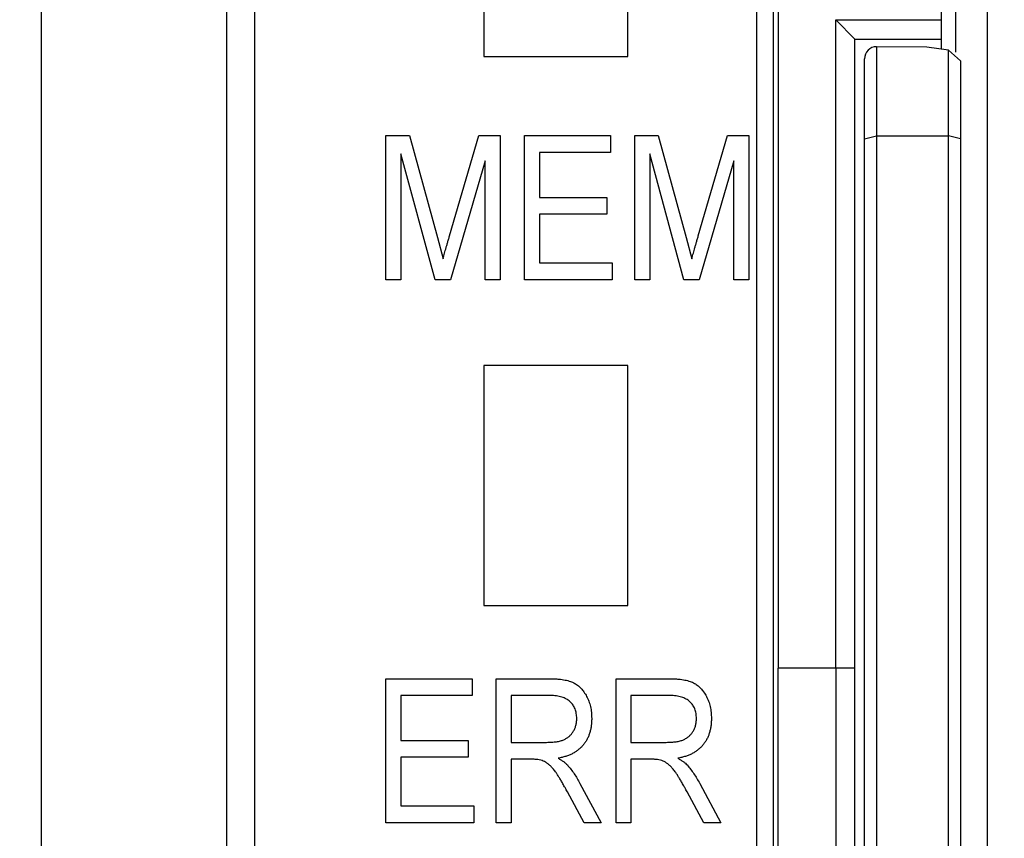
# Model space of a CAD drawing. Extents: x 909.4 to 931.4, y -8.5 to 8.5.
# Tile 19 of 31: x 921.636 to 922.04, y -0.453 to -0.118. Entities that reach past the tile are written whole.
import ezdxf

# ---------------------------------------------------------------- set-up
doc = ezdxf.new("R2010")
doc.units = 0
doc.header["$LTSCALE"] = 4
doc.header["$MEASUREMENT"] = 0
doc.layers.get('0').update_dxf_attribs({"linetype": 'CONTINUOUS'})
doc.layers.get('DEFPOINTS').update_dxf_attribs({"linetype": 'CONTINUOUS'})
doc.layers.add('DIMENSIONS', color=140, linetype='CONTINUOUS')
doc.styles.get("Standard").update_dxf_attribs({"font": 'romans.shx'})
doc.dimstyles.get("Standard").update_dxf_attribs({"dimtxt": 0.1875, "dimasz": 0.25, "dimexe": 0.0625, "dimexo": 0.0625, "dimgap": 0.0625, "dimtad": 0, "dimtih": 1, "dimtoh": 1, "dimzin": 0, "dimdsep": 46, "dimtxsty": 'Standard', "dimcen": 0, "dimadec": 0, "dimazin": 0, "dimtfac": 1, "dimtofl": 0, "dimtmove": 0, "dimatfit": 3, "dimfxl": 0, "dimtolj": 1, "dimtzin": 0, "dimarcsym": 0})

# ---------------------------------------------------------------- blocks, each defined once
blk = doc.blocks.new('*D3')
at = {"layer": 'DEFPOINTS', "color": 0}
for p in [(921.5245517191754, 0.6898491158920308), (920.5408081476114, -3.556271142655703), (923.7190929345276, -3.556271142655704)]:
    blk.add_point(p, dxfattribs=at)
at = {"layer": 'DIMENSIONS', "color": 0, "lineweight": -2}
for p, q in [((921.5870517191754, 0.6898491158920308), (923.7815929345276, 0.6898491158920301)), ((923.7190929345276, 0.4398491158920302), (923.7190929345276, -1.071603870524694)), ((923.7190929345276, -3.306271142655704), (923.7190929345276, -1.79481815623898)), ((920.6033081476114, -3.556271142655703), (923.7815929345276, -3.556271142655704))]:
    blk.add_line(p, q, dxfattribs=at)
at = {"layer": 'DIMENSIONS', "color": 0}
for points in [[(923.6774262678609, 0.4398491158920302), (923.7607596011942, 0.4398491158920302), (923.7190929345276, 0.6898491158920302)], [(923.6774262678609, -3.306271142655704), (923.7607596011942, -3.306271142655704), (923.7190929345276, -3.556271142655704)]]:
    blk.add_solid(points, dxfattribs=at)
at = {"layer": 'DIMENSIONS', "color": 0, "char_height": 0.1875, "attachment_point": 5}
for s, insert in [('\\A1;4.25', (923.7190929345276, -1.276961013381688)), ('\\A1;[107.9]', (923.7190929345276, -1.638568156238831))]:
    blk.add_mtext(s, dxfattribs=dict(at, insert=insert))

msp = doc.modelspace()

# ---------------------------------------------------------------- linework, layer by layer
for p, q in [((921.645306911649, -2.099451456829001), (921.645306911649, 0.3216235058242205)), ((921.7213082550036, -2.051745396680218), (921.7213082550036, 0.3146102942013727)), ((921.7326319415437, 0.3140297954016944), (921.7326319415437, -2.039508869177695)), ((921.8267264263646, -0.03439473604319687), (921.8267264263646, -0.1328196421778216)), ((921.8857812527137, -0.1328196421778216), (921.8857812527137, -0.03439473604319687)), ((921.9384586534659, -0.09246959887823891), (921.9384586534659, -0.6778227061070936)), ((921.9454249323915, -0.09246959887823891), (921.9454249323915, -0.6778227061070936)), ((922.0331040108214, -0.09246959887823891), (922.0331040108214, -0.6778227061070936)), ((921.9473934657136, -0.1000366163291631), (921.9473934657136, -0.3835007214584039)), ((922.0202277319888, -0.1309192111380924), (922.0202277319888, -0.1047609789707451)), ((922.0143224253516, -0.1297479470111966), (922.0143224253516, -0.1079107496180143)), ((921.9710152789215, -0.1177531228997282), (922.0143224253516, -0.1177531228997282)), ((921.9710152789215, -0.3835007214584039), (921.9710152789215, -0.1177531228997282)), ((921.9710152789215, -0.1177531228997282), (921.9788894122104, -0.1256272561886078)), ((921.9788894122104, -0.1256272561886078), (922.0143224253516, -0.1256272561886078)), ((921.9788894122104, -0.3835007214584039), (921.9788894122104, -0.1256272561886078)), ((922.0083470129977, -0.1288714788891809), (921.9877476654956, -0.1287541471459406)), ((921.9877476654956, -0.1287541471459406), (921.9877476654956, -0.1652950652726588)), ((922.0172750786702, -0.1301809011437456), (922.0083470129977, -0.1288714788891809)), ((921.8267264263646, -0.1328196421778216), (921.8857812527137, -0.1328196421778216)), ((922.0172750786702, -0.1652950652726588), (922.0172750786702, -0.1301809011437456)), ((922.022196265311, -0.1346010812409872), (922.0172750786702, -0.1301809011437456)), ((921.9828264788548, -0.166443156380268), (921.9828264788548, -0.1336753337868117)), ((922.022196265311, -0.1346010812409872), (922.022196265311, -0.166443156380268)), ((921.78658756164, -0.2242292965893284), (921.78658756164, -0.1651741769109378)), ((921.78658756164, -0.1651741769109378), (921.7961863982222, -0.1651741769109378)), ((921.7961863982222, -0.1651741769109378), (921.8076786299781, -0.206985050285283)), ((921.8126518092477, -0.2062658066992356), (921.8246833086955, -0.1651741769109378)), ((921.8246833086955, -0.1651741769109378), (921.8333713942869, -0.1651741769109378)), ((921.8333713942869, -0.1651741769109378), (921.8333713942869, -0.2242292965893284)), ((921.843341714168, -0.2242292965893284), (921.843341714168, -0.1651741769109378)), ((921.843341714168, -0.1651741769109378), (921.8786213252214, -0.1651741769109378)), ((921.8786213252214, -0.1651741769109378), (921.8786213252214, -0.1720768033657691)), ((921.8885916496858, -0.2242292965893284), (921.8885916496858, -0.1651741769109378)), ((921.8885916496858, -0.1651741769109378), (921.8981904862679, -0.1651741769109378)), ((921.8981904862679, -0.1651741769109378), (921.9096827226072, -0.206985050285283)), ((921.9146559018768, -0.2062658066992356), (921.926687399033, -0.1651741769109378)), ((921.926687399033, -0.1651741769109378), (921.9353754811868, -0.1651741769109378)), ((921.9353754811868, -0.1651741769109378), (921.9353754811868, -0.2242292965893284)), ((921.9828264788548, -0.1664431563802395), (921.9877476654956, -0.1652950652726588)), ((921.9877476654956, -0.1652950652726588), (922.0172750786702, -0.1652950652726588)), ((921.9877476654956, -0.1652950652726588), (921.9877476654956, -0.5253283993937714)), ((922.0172750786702, -0.5253283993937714), (922.0172750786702, -0.1652950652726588)), ((922.022196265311, -0.166443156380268), (922.0172750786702, -0.1652950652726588)), ((921.9828264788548, -0.524155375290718), (921.9828264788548, -0.166443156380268)), ((922.022196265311, -0.166443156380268), (922.022196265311, -0.524155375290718)), ((921.8067798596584, -0.2242292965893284), (921.7927231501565, -0.172688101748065)), ((921.7927231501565, -0.172688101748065), (921.7927231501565, -0.2242292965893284)), ((921.8786213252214, -0.1720768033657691), (921.8494773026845, -0.1720768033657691)), ((921.8494773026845, -0.1720768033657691), (921.8494773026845, -0.1904835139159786)), ((921.9087839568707, -0.2242292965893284), (921.894727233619, -0.172688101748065)), ((921.894727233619, -0.172688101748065), (921.894727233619, -0.2242292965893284)), ((921.8272358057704, -0.1754800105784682), (921.8130592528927, -0.2242292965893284)), ((921.8272358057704, -0.2242292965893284), (921.8272358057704, -0.1754800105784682)), ((921.9292398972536, -0.1754800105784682), (921.9150633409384, -0.2242292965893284)), ((921.9292398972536, -0.2242292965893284), (921.9292398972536, -0.1754800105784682)), ((921.8494773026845, -0.1904835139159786), (921.8770874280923, -0.1904835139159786)), ((921.8770874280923, -0.1904835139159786), (921.8770874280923, -0.1973861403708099)), ((921.8770874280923, -0.1973861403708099), (921.8494773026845, -0.1973861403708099)), ((921.8494773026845, -0.1973861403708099), (921.8494773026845, -0.2173266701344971)), ((921.8076786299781, -0.206985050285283), (921.8099794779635, -0.2157330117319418)), ((921.9096827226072, -0.206985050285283), (921.9119835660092, -0.2157330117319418)), ((921.8494773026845, -0.2173266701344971), (921.8793882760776, -0.2173266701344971)), ((921.8793882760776, -0.2173266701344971), (921.8793882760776, -0.2242292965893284)), ((921.7927231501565, -0.2242292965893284), (921.78658756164, -0.2242292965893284)), ((921.8130592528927, -0.2242292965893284), (921.8067798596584, -0.2242292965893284)), ((921.8333713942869, -0.2242292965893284), (921.8272358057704, -0.2242292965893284)), ((921.8793882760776, -0.2242292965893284), (921.843341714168, -0.2242292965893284)), ((921.894727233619, -0.2242292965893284), (921.8885916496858, -0.2242292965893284)), ((921.9150633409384, -0.2242292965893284), (921.9087839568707, -0.2242292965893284)), ((921.9353754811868, -0.2242292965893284), (921.9292398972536, -0.2242292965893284)), ((921.8267264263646, -0.2593941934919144), (921.8267264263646, -0.3578193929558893)), ((921.8857812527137, -0.2593941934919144), (921.8267264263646, -0.2593941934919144)), ((921.8857812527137, -0.3578193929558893), (921.8857812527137, -0.2593941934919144)), ((921.8267264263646, -0.3578193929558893), (921.8857812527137, -0.3578193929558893)), ((921.9473934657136, -0.5387036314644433), (921.9473934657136, -0.3835007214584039)), ((921.9710152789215, -0.3835007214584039), (921.9473934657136, -0.3835007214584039)), ((921.9710152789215, -0.3835007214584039), (921.9710152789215, -0.5387036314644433)), ((921.9788894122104, -0.3835007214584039), (921.9710152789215, -0.3835007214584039)), ((921.9788894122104, -0.5412063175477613), (921.9788894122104, -0.3835007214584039)), ((921.78658756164, -0.3877662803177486), (921.8218671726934, -0.3877662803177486)), ((921.78658756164, -0.4468211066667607), (921.78658756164, -0.3877662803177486)), ((921.8218671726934, -0.3877662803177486), (921.8218671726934, -0.3946686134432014)), ((921.8318374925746, -0.4468211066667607), (921.8318374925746, -0.3877662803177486)), ((921.8318374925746, -0.3877662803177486), (921.8535277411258, -0.3877662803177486)), ((921.8809221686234, -0.4468211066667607), (921.8809221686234, -0.3877662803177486)), ((921.8809221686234, -0.3877662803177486), (921.902612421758, -0.3877662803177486)), ((921.8218671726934, -0.3946686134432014), (921.7927231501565, -0.3946686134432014)), ((921.7927231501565, -0.3946686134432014), (921.7927231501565, -0.413075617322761)), ((921.8539591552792, -0.3946686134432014), (921.8379730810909, -0.3946686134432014)), ((921.8379730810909, -0.3946686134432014), (921.8379730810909, -0.413842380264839)), ((921.9030438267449, -0.3946686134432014), (921.8870577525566, -0.3946686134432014)), ((921.8870577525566, -0.3946686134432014), (921.8870577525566, -0.413842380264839)), ((921.7927231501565, -0.413075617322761), (921.820333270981, -0.413075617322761)), ((921.820333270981, -0.413075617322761), (921.820333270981, -0.4199779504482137)), ((921.8379730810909, -0.413842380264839), (921.8523653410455, -0.413842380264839)), ((921.8870577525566, -0.413842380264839), (921.9014500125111, -0.413842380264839)), ((921.7927231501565, -0.4199779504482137), (921.7927231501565, -0.4399187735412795)), ((921.820333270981, -0.4199779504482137), (921.7927231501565, -0.4199779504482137)), ((921.8457983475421, -0.4207450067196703), (921.8379730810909, -0.4207450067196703)), ((921.8379730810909, -0.4207450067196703), (921.8379730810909, -0.4468211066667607)), ((921.8948830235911, -0.4207450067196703), (921.8870577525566, -0.4207450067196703)), ((921.8870577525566, -0.4207450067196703), (921.8870577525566, -0.4468211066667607)), ((921.8661464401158, -0.4306794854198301), (921.8747865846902, -0.4468211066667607)), ((921.9152311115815, -0.4306794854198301), (921.9238712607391, -0.4468211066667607)), ((921.8678121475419, -0.4468211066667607), (921.860993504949, -0.4341906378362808)), ((921.9168968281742, -0.4468211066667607), (921.9100781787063, -0.4341906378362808)), ((921.7927231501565, -0.4399187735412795), (921.8226341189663, -0.4399187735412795)), ((921.8226341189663, -0.4399187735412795), (921.8226341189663, -0.4468211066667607)), ((921.8226341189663, -0.4468211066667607), (921.78658756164, -0.4468211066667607)), ((921.8379730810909, -0.4468211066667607), (921.8318374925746, -0.4468211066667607)), ((921.8747865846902, -0.4468211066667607), (921.8678121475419, -0.4468211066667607)), ((921.8870577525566, -0.4468211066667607), (921.8809221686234, -0.4468211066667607)), ((921.9238712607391, -0.4468211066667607), (921.9168968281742, -0.4468211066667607))]:
    msp.add_line(p, q)
msp.add_arc((921.987747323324, -0.1336749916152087), 0.004920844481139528, 89.99601592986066, 180.0039840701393)
for points, knots in [([(921.8099794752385, -0.2157329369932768), (921.8100545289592, -0.2154451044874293), (921.8102122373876, -0.2148402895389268), (921.8104798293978, -0.2138866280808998), (921.8107817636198, -0.2128429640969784), (921.8110862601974, -0.2117003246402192), (921.8114378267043, -0.2104750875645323), (921.8118232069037, -0.2091586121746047), (921.8122299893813, -0.2077443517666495), (921.8125081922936, -0.2067692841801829), (921.812651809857, -0.2062659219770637)], [0, 0, 0, 0, 0.0907120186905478, 0.1906108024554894, 0.3020533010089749, 0.4220370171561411, 0.551216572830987, 0.690772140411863, 0.8403663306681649, 1, 1, 1, 1]), ([(921.9119835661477, -0.2157329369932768), (921.9120586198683, -0.2154451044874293), (921.9122163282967, -0.2148402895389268), (921.9124839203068, -0.2138866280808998), (921.9127858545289, -0.2128429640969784), (921.9130903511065, -0.2117003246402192), (921.9134419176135, -0.2104750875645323), (921.9138272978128, -0.2091586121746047), (921.9142340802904, -0.2077443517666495), (921.9145122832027, -0.2067692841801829), (921.9146559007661, -0.2062659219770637)], [0, 0, 0, 0, 0.090712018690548, 0.1906108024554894, 0.3020533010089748, 0.4220370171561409, 0.5512165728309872, 0.690772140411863, 0.8403663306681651, 1, 1, 1, 1]), ([(921.8535277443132, -0.3877662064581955), (921.854075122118, -0.3877693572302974), (921.8551346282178, -0.387775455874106), (921.8566694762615, -0.3878631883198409), (921.858096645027, -0.3879930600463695), (921.8594142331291, -0.3881657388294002), (921.8606145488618, -0.3884051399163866), (921.8617023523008, -0.3886955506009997), (921.8626864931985, -0.3890197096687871), (921.8638418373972, -0.3895544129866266), (921.8651599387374, -0.3903837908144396), (921.8665815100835, -0.3916473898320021), (921.8678266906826, -0.3932121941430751), (921.8689347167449, -0.3950100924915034), (921.869844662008, -0.3970287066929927), (921.8704892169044, -0.3992301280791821), (921.8708783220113, -0.4015854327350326), (921.8709269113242, -0.4032075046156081), (921.8709518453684, -0.4040398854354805)], [0, 0, 0, 0, 0.05986099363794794, 0.1158671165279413, 0.1680792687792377, 0.2165824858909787, 0.2611372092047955, 0.3018318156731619, 0.3396882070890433, 0.3742912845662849, 0.4408400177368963, 0.5092318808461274, 0.581286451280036, 0.6587660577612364, 0.7397237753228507, 0.8226648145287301, 0.9089988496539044, 0.9999999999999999, 0.9999999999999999, 0.9999999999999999, 0.9999999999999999]), ([(921.9026124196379, -0.3877662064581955), (921.9031597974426, -0.3877693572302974), (921.9042193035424, -0.387775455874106), (921.9057541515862, -0.3878631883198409), (921.9071813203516, -0.3879930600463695), (921.9084989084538, -0.3881657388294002), (921.9096992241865, -0.3884051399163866), (921.9107870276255, -0.3886955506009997), (921.9117711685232, -0.3890197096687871), (921.9129265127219, -0.3895544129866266), (921.9142446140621, -0.3903837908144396), (921.9156661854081, -0.3916473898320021), (921.9169113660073, -0.3932121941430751), (921.9180193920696, -0.3950100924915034), (921.9189293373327, -0.3970287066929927), (921.919573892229, -0.3992301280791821), (921.9199629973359, -0.4015854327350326), (921.9200115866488, -0.4032075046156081), (921.9200365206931, -0.4040398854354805)], [0, 0, 0, 0, 0.05986099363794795, 0.115867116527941, 0.1680792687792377, 0.2165824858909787, 0.2611372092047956, 0.3018318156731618, 0.3396882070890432, 0.3742912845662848, 0.4408400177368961, 0.5092318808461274, 0.581286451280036, 0.6587660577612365, 0.7397237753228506, 0.8226648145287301, 0.9089988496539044, 1, 1, 1, 1]), ([(921.8648162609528, -0.4040758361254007), (921.8648051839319, -0.4037200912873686), (921.864783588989, -0.4030265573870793), (921.8646699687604, -0.4020133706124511), (921.8644482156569, -0.4010599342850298), (921.8641556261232, -0.4001611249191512), (921.8637622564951, -0.3993251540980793), (921.8633028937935, -0.398538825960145), (921.86272437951, -0.3978344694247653), (921.8620948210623, -0.3971676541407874), (921.8613662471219, -0.3965756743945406), (921.860552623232, -0.3960627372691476), (921.8596541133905, -0.3956318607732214), (921.8586793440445, -0.3952624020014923), (921.857608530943, -0.3950166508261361), (921.8564667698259, -0.3948038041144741), (921.855239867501, -0.3946857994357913), (921.8543947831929, -0.3946745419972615), (921.8539591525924, -0.3946687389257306)], [0, 0, 0, 0, 0.06532723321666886, 0.1273571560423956, 0.1867704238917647, 0.2447407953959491, 0.3005129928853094, 0.356096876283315, 0.4114092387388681, 0.4674171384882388, 0.5242210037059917, 0.583216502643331, 0.6435591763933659, 0.7068972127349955, 0.7741228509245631, 0.8448904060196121, 0.9200429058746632, 1, 1, 1, 1]), ([(921.9139009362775, -0.4040758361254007), (921.9138898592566, -0.4037200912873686), (921.9138682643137, -0.4030265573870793), (921.9137546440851, -0.4020133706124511), (921.9135328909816, -0.4010599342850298), (921.9132403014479, -0.4001611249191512), (921.9128469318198, -0.3993251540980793), (921.9123875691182, -0.398538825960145), (921.9118090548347, -0.3978344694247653), (921.911179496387, -0.3971676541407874), (921.9104509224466, -0.3965756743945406), (921.9096372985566, -0.3960627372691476), (921.9087387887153, -0.3956318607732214), (921.9077640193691, -0.3952624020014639), (921.9066932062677, -0.3950166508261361), (921.9055514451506, -0.3948038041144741), (921.9043245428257, -0.3946857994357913), (921.9034794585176, -0.3946745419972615), (921.9030438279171, -0.3946687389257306)], [0, 0, 0, 0, 0.06532723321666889, 0.1273571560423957, 0.1867704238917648, 0.2447407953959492, 0.3005129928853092, 0.3560968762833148, 0.4114092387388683, 0.4674171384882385, 0.524221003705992, 0.5832165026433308, 0.6435591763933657, 0.7068972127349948, 0.774122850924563, 0.8448904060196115, 0.9200429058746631, 1, 1, 1, 1]), ([(921.8523653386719, -0.4138424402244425), (921.8531047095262, -0.413828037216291), (921.8544903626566, -0.4138010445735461), (921.8564288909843, -0.4136217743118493), (921.8580834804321, -0.4132973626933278), (921.8594850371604, -0.4128248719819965), (921.8606801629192, -0.4121988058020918), (921.8617206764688, -0.4114235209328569), (921.862633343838, -0.4104976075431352), (921.8634096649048, -0.4094266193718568), (921.8640515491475, -0.4082339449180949), (921.8644847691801, -0.4069228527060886), (921.8647788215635, -0.4055309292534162), (921.864803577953, -0.4045687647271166), (921.8648162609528, -0.4040758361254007)], [0, 0, 0, 0, 0.1227554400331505, 0.2300556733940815, 0.3227914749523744, 0.4020702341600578, 0.4747497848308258, 0.545844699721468, 0.6166575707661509, 0.6897474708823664, 0.764805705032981, 0.8405173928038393, 0.9182951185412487, 1, 1, 1, 1]), ([(921.8709518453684, -0.4040398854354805), (921.8709388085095, -0.4045914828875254), (921.8709133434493, -0.4056689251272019), (921.8707590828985, -0.4072481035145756), (921.8704910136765, -0.4087460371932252), (921.8700810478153, -0.4101588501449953), (921.8696055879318, -0.4115040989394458), (921.8689812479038, -0.4127582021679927), (921.8682649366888, -0.4139373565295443), (921.8674323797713, -0.415032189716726), (921.8665011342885, -0.4160402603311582), (921.865456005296, -0.4169457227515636), (921.86431731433, -0.4177614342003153), (921.8630761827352, -0.4184802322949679), (921.8617402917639, -0.4191113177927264), (921.8602938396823, -0.4196148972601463), (921.8587593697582, -0.4200558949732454), (921.8576920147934, -0.4202581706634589), (921.8571467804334, -0.4203614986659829)], [0, 0, 0, 0, 0.0701236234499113, 0.1369733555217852, 0.2015150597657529, 0.2632467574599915, 0.3238124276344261, 0.3826328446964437, 0.4409844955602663, 0.4989770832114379, 0.5571871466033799, 0.6151330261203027, 0.6744598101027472, 0.7349914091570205, 0.797236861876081, 0.8619680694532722, 0.9294894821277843, 1, 1, 1, 1]), ([(921.9014500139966, -0.4138424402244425), (921.9021893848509, -0.413828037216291), (921.9035750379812, -0.4138010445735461), (921.9055135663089, -0.4136217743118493), (921.9071681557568, -0.4132973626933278), (921.9085697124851, -0.4128248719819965), (921.9097648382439, -0.4121988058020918), (921.9108053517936, -0.4114235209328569), (921.9117180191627, -0.4104976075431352), (921.9124943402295, -0.4094266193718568), (921.913136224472, -0.4082339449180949), (921.9135694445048, -0.4069228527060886), (921.9138634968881, -0.4055309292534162), (921.9138882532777, -0.4045687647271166), (921.9139009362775, -0.4040758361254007)], [0, 0, 0, 0, 0.1227554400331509, 0.230055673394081, 0.3227914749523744, 0.4020702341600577, 0.4747497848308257, 0.5458446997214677, 0.6166575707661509, 0.6897474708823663, 0.7648057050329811, 0.8405173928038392, 0.9182951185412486, 1, 1, 1, 1]), ([(921.9200365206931, -0.4040398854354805), (921.9200234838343, -0.4045914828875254), (921.919998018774, -0.4056689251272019), (921.9198437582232, -0.4072481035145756), (921.9195756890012, -0.4087460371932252), (921.9191657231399, -0.4101588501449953), (921.9186902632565, -0.4115040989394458), (921.9180659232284, -0.4127582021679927), (921.9173496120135, -0.4139373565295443), (921.9165170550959, -0.415032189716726), (921.915585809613, -0.4160402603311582), (921.9145406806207, -0.4169457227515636), (921.9134019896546, -0.4177614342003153), (921.9121608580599, -0.4184802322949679), (921.9108249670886, -0.4191113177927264), (921.909378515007, -0.4196148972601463), (921.9078440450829, -0.4200558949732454), (921.9067766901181, -0.4202581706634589), (921.906231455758, -0.4203614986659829)], [0, 0, 0, 0, 0.0701236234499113, 0.1369733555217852, 0.201515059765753, 0.2632467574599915, 0.3238124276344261, 0.3826328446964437, 0.4409844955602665, 0.4989770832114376, 0.5571871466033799, 0.6151330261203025, 0.6744598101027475, 0.7349914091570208, 0.797236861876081, 0.8619680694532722, 0.9294894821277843, 1, 1, 1, 1]), ([(921.8609935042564, -0.4341905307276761), (921.8606758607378, -0.4335982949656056), (921.8600682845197, -0.4324654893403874), (921.8591665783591, -0.4308570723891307), (921.8583283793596, -0.4294065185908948), (921.8575551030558, -0.4281124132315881), (921.8568352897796, -0.4269884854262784), (921.8561887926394, -0.4260192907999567), (921.855596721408, -0.4252158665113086), (921.8548881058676, -0.4243880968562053), (921.8540644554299, -0.4235300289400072), (921.8530853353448, -0.4226682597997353), (921.8521073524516, -0.422000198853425), (921.8511116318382, -0.4214914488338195), (921.8500155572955, -0.4211562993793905), (921.8487804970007, -0.4209054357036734), (921.8473512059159, -0.4207689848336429), (921.8463378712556, -0.4207533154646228), (921.8457983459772, -0.4207449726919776)], [0, 0, 0, 0, 0.09272771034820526, 0.1773659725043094, 0.2544135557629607, 0.323889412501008, 0.385354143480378, 0.4385527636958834, 0.4846307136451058, 0.5229519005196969, 0.5888276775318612, 0.6486112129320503, 0.70257523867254, 0.751873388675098, 0.8022474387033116, 0.8601858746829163, 0.925559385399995, 1, 1, 1, 1]), ([(921.8571467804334, -0.4203614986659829), (921.8575492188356, -0.4205841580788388), (921.8583153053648, -0.4210080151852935), (921.8593637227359, -0.4216918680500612), (921.8602597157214, -0.4223801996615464), (921.8607662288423, -0.4228811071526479), (921.8610054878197, -0.4231177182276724)], [0, 0, 0, 0, 0.2897107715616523, 0.5514968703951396, 0.7881429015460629, 1, 1, 1, 1]), ([(921.8610054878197, -0.4231177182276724), (921.8614840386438, -0.423695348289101), (921.862446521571, -0.4248571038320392), (921.8637659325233, -0.4267105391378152), (921.8650297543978, -0.4286386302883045), (921.8657719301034, -0.429994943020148), (921.8661464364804, -0.4306793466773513)], [0, 0, 0, 0, 0.2455632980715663, 0.4938879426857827, 0.7446127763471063, 1, 1, 1, 1]), ([(921.9100781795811, -0.4341905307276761), (921.9097605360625, -0.4335982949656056), (921.9091529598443, -0.4324654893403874), (921.9082512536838, -0.4308570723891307), (921.9074130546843, -0.4294065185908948), (921.9066397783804, -0.4281124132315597), (921.9059199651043, -0.4269884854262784), (921.9052734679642, -0.4260192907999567), (921.9046813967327, -0.4252158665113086), (921.9039727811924, -0.4243880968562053), (921.9031491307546, -0.4235300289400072), (921.9021700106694, -0.4226682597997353), (921.9011920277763, -0.422000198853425), (921.9001963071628, -0.4214914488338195), (921.8991002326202, -0.4211562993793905), (921.8978651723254, -0.4209054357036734), (921.8964358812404, -0.4207689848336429), (921.8954225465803, -0.4207533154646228), (921.8948830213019, -0.4207449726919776)], [0, 0, 0, 0, 0.09272771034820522, 0.1773659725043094, 0.2544135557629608, 0.323889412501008, 0.3853541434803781, 0.4385527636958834, 0.4846307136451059, 0.5229519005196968, 0.5888276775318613, 0.6486112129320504, 0.7025752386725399, 0.7518733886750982, 0.8022474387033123, 0.8601858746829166, 0.9255593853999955, 1, 1, 1, 1]), ([(921.906231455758, -0.4203614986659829), (921.9066338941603, -0.4205841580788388), (921.9073999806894, -0.4210080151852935), (921.9084483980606, -0.4216918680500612), (921.909344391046, -0.4223801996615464), (921.909850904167, -0.4228811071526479), (921.9100901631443, -0.4231177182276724)], [0, 0, 0, 0, 0.2897107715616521, 0.5514968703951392, 0.7881429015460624, 1, 1, 1, 1]), ([(921.9100901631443, -0.4231177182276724), (921.9105687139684, -0.423695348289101), (921.9115311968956, -0.4248571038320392), (921.912850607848, -0.4267105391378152), (921.9141144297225, -0.4286386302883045), (921.9148566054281, -0.429994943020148), (921.915231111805, -0.4306793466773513)], [0, 0, 0, 0, 0.2455632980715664, 0.4938879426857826, 0.7446127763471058, 1, 1, 1, 1])]:
    msp.add_open_spline(points, degree=3, knots=knots)

# ---------------------------------------------------------------- dimensions: what is measured, and where the dimension line sits
at = {"layer": 'DIMENSIONS'}
dim = msp.add_linear_dim(base=(923.7190929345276, -3.556271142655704), p1=(921.5245517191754, 0.6898491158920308), p2=(920.5408081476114, -3.556271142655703), angle=90, dimstyle='Standard', override={"dimpost": '\\X'}, dxfattribs=at)
dim.commit()
dim.dimension.update_dxf_attribs({"geometry": '*D3', "text_midpoint": (923.7190929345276, -1.433211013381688)})

doc.saveas('drawing.dxf')
